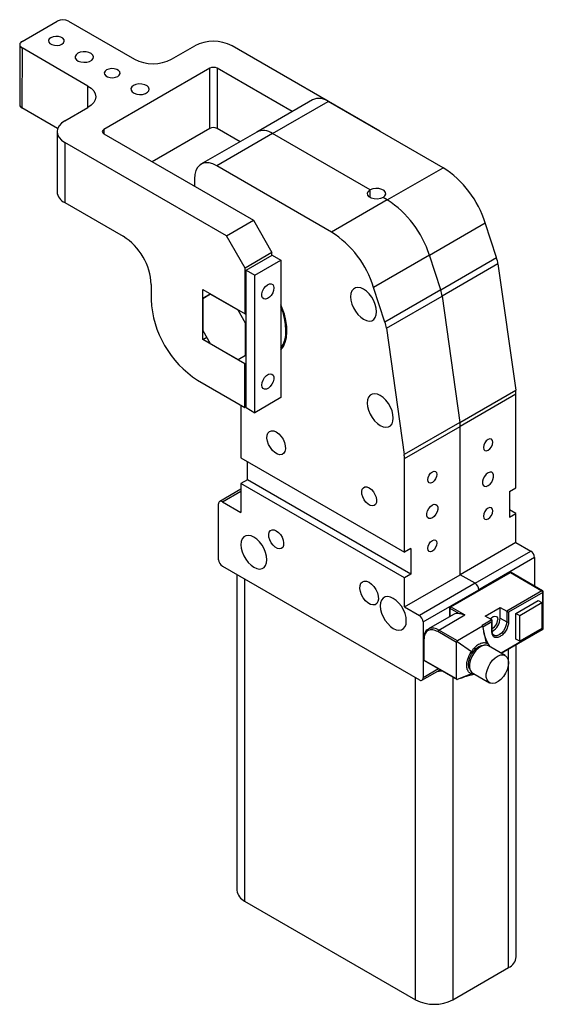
# Model space of a CAD drawing. Extents: x 55 to 753, y 17 to 582.
# Tile 5 of 5: x 572 to 753, y 229 to 569. Entities that reach past the tile are written whole.
import ezdxf

# ---------------------------------------------------------------- set-up
doc = ezdxf.new("R2010")
doc.units = 0
doc.header["$LTSCALE"] = 2
doc.layers.get('0').update_dxf_attribs({"linetype": 'CONTINUOUS'})

msp = doc.modelspace()

# ---------------------------------------------------------------- linework, layer by layer
at = {"color": 7, "linetype": 'CONTINUOUS'}
for p, q in [((572.861411, 561.732279), (585.075073, 568.783076)), ((588.932023, 568.782222), (611.752281, 555.598192)), ((572.062613, 560.619054), (572.055659, 539.838385)), ((572.861414, 559.504857), (572.85446, 538.724188)), ((595.681672, 546.320826), (572.861414, 559.504857)), ((624.608772, 555.595314), (632.644076, 560.233996)), ((696.591707, 530.714056), (645.500562, 560.231133)), ((637.786665, 552.436864), (601.145677, 531.284472)), ((637.779716, 531.656203), (637.786665, 552.436864)), ((640.357965, 552.436288), (640.351011, 531.655629)), ((666.280504, 537.459966), (640.357965, 552.436288)), ((673.334081, 541.531899), (654.049351, 530.399062)), ((585.171809, 531.608047), (572.85446, 538.724188)), ((587.646371, 534.257374), (595.681675, 538.896056)), ((659.50345, 529.858981), (678.78818, 540.991819)), ((718.487638, 518.07381), (678.78818, 540.991819)), ((637.779716, 531.656203), (617.848138, 520.149948)), ((648.285448, 527.071637), (640.351011, 531.655629)), ((584.983699, 530.546615), (584.976754, 509.76594)), ((601.14568, 529.799517), (652.893034, 499.903331)), ((654.049351, 530.399062), (634.764621, 519.266224)), ((659.50345, 529.858981), (640.21872, 518.726143)), ((693.25173, 510.376514), (659.50345, 529.858981)), ((587.646369, 526.832618), (587.639415, 506.051959)), ((643.572081, 494.522459), (587.646369, 526.832618)), ((679.918178, 495.808134), (640.21872, 518.726143)), ((699.202908, 506.940972), (718.487638, 518.07381)), ((632.504827, 514.271554), (632.504827, 511.682286)), ((693.25173, 507.77885), (693.25173, 510.376514)), ((699.202908, 506.940972), (697.7515, 507.778852)), ((587.639415, 506.051959), (607.888379, 494.353454)), ((699.202908, 506.940972), (679.918178, 495.808134)), ((643.572081, 494.522459), (652.893034, 499.903331)), ((652.893034, 499.903331), (659.318796, 488.767851)), ((713.767826, 487.817918), (733.052556, 498.950756)), ((736.97634, 486.968757), (733.052556, 498.950756)), ((649.997842, 483.386979), (643.572081, 494.522459)), ((659.318796, 488.767851), (649.997842, 483.386979)), ((650.351147, 482.626168), (659.350688, 487.821493)), ((659.318472, 487.802897), (659.318796, 488.767851)), ((659.350688, 487.821493), (662.412138, 486.052794)), ((713.767826, 487.817918), (694.483096, 476.685081)), ((717.69161, 475.83592), (713.767826, 487.817918)), ((717.69161, 475.83592), (736.97634, 486.968757)), ((653.412597, 480.85747), (662.412138, 486.052794)), ((662.412138, 486.052794), (662.396251, 438.55414)), ((737.480957, 484.829318), (718.196227, 473.696481)), ((737.480957, 484.829318), (743.615781, 441.110874)), ((649.992541, 467.541727), (649.997842, 483.386979)), ((650.33526, 435.127514), (650.351147, 482.626168)), ((650.351147, 482.626168), (653.412597, 480.85747)), ((653.39671, 433.358816), (653.412597, 480.85747)), ((617.527024, 477.650233), (617.525285, 472.455068)), ((698.40688, 464.703082), (694.483096, 476.685081)), ((635.394646, 458.679598), (635.400429, 475.972078)), ((635.399399, 472.892084), (638.066526, 474.431784)), ((637.971689, 474.375228), (635.399399, 472.892084)), ((635.400429, 475.972078), (649.992541, 467.541727)), ((638.068092, 474.430881), (637.971689, 474.375228)), ((647.614054, 468.804506), (637.971689, 474.375228)), ((717.69161, 475.83592), (698.40688, 464.703082)), ((698.911497, 462.563643), (718.196227, 473.696481)), ((718.196227, 473.696481), (724.331051, 429.978036)), ((635.399399, 472.892084), (635.395676, 461.759592)), ((647.614054, 468.804506), (647.710458, 468.860159)), ((650.184358, 464.350317), (647.614054, 468.804506)), ((649.992541, 467.541727), (650.34617, 467.745873)), ((650.180635, 453.217824), (650.184358, 464.350317)), ((650.345065, 464.44309), (650.184358, 464.350317)), ((635.395676, 461.759592), (637.96598, 457.305396)), ((698.911497, 462.563643), (705.046321, 418.845199)), ((635.394646, 458.679598), (636.728615, 459.449682)), ((649.986758, 450.249247), (635.394646, 458.679598)), ((637.96598, 457.305396), (647.608345, 451.73468)), ((647.608345, 451.73468), (650.180635, 453.217824)), ((650.180635, 453.217824), (650.341341, 453.310598)), ((649.981706, 435.146157), (649.986758, 450.249247)), ((649.986758, 450.249247), (650.340387, 450.453393)), ((633.589686, 444.61638), (649.981706, 435.146157)), ((724.331051, 429.978036), (743.615781, 441.110874)), ((743.713442, 439.765492), (724.428712, 428.632654)), ((743.713442, 407.382139), (743.713442, 439.765492)), ((648.575437, 435.95861), (648.575437, 417.772789)), ((662.396251, 438.55414), (653.39671, 433.358816)), ((649.981706, 435.146157), (650.335335, 435.350302)), ((650.33526, 435.127514), (653.39671, 433.358816)), ((724.331051, 429.978036), (705.046321, 418.845199)), ((705.143982, 417.499816), (724.428712, 428.632654)), ((724.428712, 377.3204), (724.428712, 428.632654)), ((648.575437, 417.772789), (705.143982, 385.116464)), ((650.825322, 410.163901), (650.825322, 416.473957)), ((705.143982, 385.116464), (705.143982, 417.499816)), ((650.825322, 410.163901), (648.575437, 408.86507)), ((648.575437, 408.86507), (648.575437, 398.843888)), ((705.143982, 376.208744), (648.575437, 408.86507)), ((707.393867, 377.507575), (650.825322, 410.163901)), ((648.575438, 406.880557), (641.238178, 402.644847)), ((741.463557, 406.083308), (743.713442, 407.382139)), ((741.463557, 406.083308), (741.463557, 397.175589)), ((640.861546, 382.512348), (640.861546, 401.812404)), ((642.147195, 402.554833), (648.575437, 398.843888)), ((743.713442, 398.47442), (741.463554, 399.773252)), ((741.463557, 397.175589), (743.713442, 398.47442)), ((743.713442, 388.453237), (743.713442, 398.47442)), ((743.713442, 388.453237), (724.428712, 377.3204)), ((743.713442, 388.453237), (748.856035, 385.484481)), ((707.393867, 386.415295), (705.143982, 385.116464)), ((707.393867, 386.415295), (707.393867, 377.507575)), ((729.571305, 374.351644), (748.856035, 385.484481)), ((750.141684, 383.257674), (730.856954, 372.124836)), ((750.141684, 383.257674), (750.141684, 373.391814)), ((642.147195, 380.285539), (710.286575, 340.949512)), ((741.557713, 378.084853), (720.987334, 366.209826)), ((721.214589, 366.187322), (741.784968, 378.062349)), ((741.784968, 378.062349), (752.71298, 371.753742)), ((752.940234, 371.776245), (742.012222, 378.084852)), ((647.198422, 377.369527), (647.198422, 268.196271)), ((707.393867, 377.507575), (705.143982, 376.208744)), ((705.143982, 366.187562), (724.428712, 377.3204)), ((705.143982, 366.187562), (705.143982, 376.208744)), ((729.571305, 374.351644), (724.428712, 377.3204)), ((729.571305, 374.351644), (710.286575, 363.218806)), ((711.572224, 360.991998), (730.856954, 372.124836)), ((730.856954, 371.907435), (730.856954, 372.124836)), ((752.71298, 371.753742), (740.499318, 364.702945)), ((753.034393, 371.197039), (741.142143, 364.331789)), ((753.034393, 358.577772), (753.034393, 371.197039)), ((753.167526, 358.76332), (753.167526, 371.382587)), ((743.71344, 363.960393), (751.427333, 368.413528)), ((751.427333, 368.413528), (752.712984, 367.671337)), ((705.143982, 366.187562), (710.286575, 363.218806)), ((720.760044, 365.816166), (720.760044, 362.817615)), ((723.924811, 363.880493), (720.893177, 365.630619)), ((721.214589, 366.187322), (726.035772, 363.404113)), ((733.106838, 363.033019), (738.249433, 366.001776)), ((738.249433, 366.001776), (740.499318, 364.702945)), ((738.249433, 362.290226), (738.249433, 366.001776)), ((740.499318, 364.702945), (740.499318, 360.991395)), ((741.142143, 364.331789), (741.142142, 360.991394)), ((744.999092, 363.218202), (752.712984, 367.671337)), ((752.712984, 367.671337), (752.712984, 358.763619)), ((711.572224, 360.991998), (711.572224, 341.691942)), ((722.078291, 363.578624), (713.400163, 358.568847)), ((717.036231, 358.208788), (726.035772, 363.404113)), ((735.356723, 361.734188), (732.002399, 359.797778)), ((735.356723, 361.734188), (733.106838, 363.033019)), ((735.356724, 357.651543), (735.356724, 360.991937)), ((735.489856, 357.837091), (735.489856, 361.439932)), ((738.249433, 362.290226), (740.499318, 360.991395)), ((743.71344, 355.052675), (743.71344, 363.960393)), ((743.71344, 363.960393), (744.999092, 363.218202)), ((744.999092, 354.310484), (744.999092, 363.218202)), ((723.143062, 353.94114), (716.714819, 357.652085)), ((723.464473, 354.497843), (717.036231, 358.208788)), ((732.142601, 359.50762), (723.464473, 354.497843)), ((732.142601, 359.50762), (732.002399, 359.797778)), ((732.142601, 359.50762), (733.422219, 353.663226)), ((738.695888, 350.146571), (752.940238, 358.369659)), ((752.712984, 358.763619), (744.999092, 354.310484)), ((711.760504, 355.053518), (711.760504, 348.001575)), ((711.893637, 354.867971), (711.893637, 347.816028)), ((728.291691, 350.701435), (723.363005, 354.158043)), ((744.999092, 354.310484), (743.71344, 355.052675)), ((723.143062, 341.321873), (723.143062, 353.94114)), ((740.012248, 349.386653), (734.226831, 352.726502)), ((743.804808, 245.188406), (743.804808, 353.095891)), ((723.143062, 341.321873), (711.893637, 347.816028)), ((711.987794, 347.607916), (723.359301, 341.043285)), ((711.195591, 340.859497), (717.436628, 344.462371)), ((723.359357, 341.04338), (723.363005, 341.041858)), ((728.291691, 343.084163), (723.363005, 341.041858)), ((729.208934, 343.026881), (728.291691, 343.084163)), ((728.77273, 343.278697), (734.558146, 339.938847)), ((649.861086, 264.485325), (709.000926, 230.344622)), ((721.857414, 230.344622), (741.142144, 241.477459))]:
    msp.add_line(p, q, dxfattribs=at)
at = {"color": 8, "linetype": 'CONTINUOUS'}
for p, q in [((595.679191, 538.894632), (595.681672, 546.320826)), ((601.145677, 531.284472), (601.145184, 529.799803)), ((642.147195, 402.554833), (648.575438, 406.265779)), ((649.861086, 375.832403), (649.861086, 264.485325)), ((720.893177, 362.894471), (720.893177, 365.630619)), ((735.356724, 360.991937), (732.214747, 359.178113)), ((753.034393, 358.577772), (738.562715, 350.22345)), ((741.142144, 241.477459), (741.142144, 351.558766)), ((716.903949, 344.769881), (711.572224, 341.691942)), ((709.000926, 230.344622), (709.000926, 341.6917)), ((721.857414, 341.910306), (721.857414, 230.344622))]:
    msp.add_line(p, q, dxfattribs=at)
at = {"color": 7, "linetype": 'CONTINUOUS', "flags": 128}
for points in [[(582.825186, 563.029397), (582.281916, 562.581434), (582.036769, 562.053131), (582.119313, 561.508193), (582.519612, 561.012352), (583.189364, 560.625414), (584.04779, 560.394044), (584.991359, 560.346155), (585.906257, 560.487531), (586.68213, 560.801104), (587.22541, 561.249062), (587.470556, 561.777365), (587.388003, 562.322308), (586.987714, 562.818155), (586.317962, 563.205093), (585.459526, 563.436457), (584.515967, 563.484341), (583.601069, 563.342965), (582.825186, 563.029397)], [(592.146144, 557.644363), (591.537507, 557.152207), (591.238646, 556.572523), (591.281927, 555.968136), (591.662674, 555.404538), (592.339619, 554.942799), (593.239406, 554.632962), (594.264534, 554.508599), (595.30391, 554.583193), (596.244904, 554.848647), (596.985542, 555.276208), (597.445564, 555.819543), (597.575123, 556.419761), (597.360176, 557.011831), (596.82402, 557.531588), (596.024753, 557.922712), (595.048984, 558.142811), (594.002462, 558.16804), (592.99858, 557.995666), (592.146144, 557.644363)], [(602.109917, 551.887953), (601.566637, 551.440006), (601.321491, 550.911692), (601.404044, 550.366749), (601.804343, 549.870908), (602.474095, 549.48397), (603.332521, 549.252611), (604.27609, 549.204722), (605.190988, 549.346098), (605.966861, 549.659671), (606.510142, 550.107629), (606.755288, 550.635932), (606.672734, 551.180875), (606.272445, 551.676711), (605.602693, 552.063649), (604.744257, 552.295013), (603.800688, 552.342902), (602.88579, 552.201537), (602.109917, 551.887953)], [(595.681672, 546.320826), (596.812244, 545.524988), (597.652338, 544.617121), (598.16966, 543.632135), (598.344335, 542.607847), (598.16966, 541.583642), (597.652334, 540.598877), (596.812245, 539.691388), (595.681675, 538.896056)], [(611.430865, 546.502936), (610.822238, 546.010774), (610.523368, 545.431085), (610.566658, 544.826692), (610.947405, 544.263094), (611.62435, 543.801355), (612.524137, 543.491518), (613.549266, 543.367155), (614.588641, 543.441749), (615.529635, 543.707203), (616.270273, 544.134764), (616.730295, 544.678099), (616.859854, 545.278317), (616.644907, 545.870387), (616.108751, 546.390144), (615.309484, 546.781268), (614.333715, 547.001367), (613.287184, 547.026602), (612.283311, 546.854233), (611.430865, 546.502936)], [(587.646371, 534.257374), (586.515792, 533.462048), (585.675704, 532.554571), (585.158388, 531.5698), (584.983703, 530.54559), (585.158378, 529.521313), (585.675709, 528.53631), (586.515799, 527.628458), (587.646369, 526.832618)], [(640.21872, 518.726143), (638.879219, 519.364086), (637.580414, 519.712003), (636.361776, 519.759298), (635.260326, 519.504552), (634.309536, 518.955489), (633.538296, 518.128813), (632.970032, 517.049616), (632.622019, 515.75071), (632.504827, 514.271554)], [(697.7515, 507.778852), (698.385321, 508.301407), (698.671325, 508.917593), (698.575015, 509.553088), (698.108008, 510.131242), (697.326631, 510.582322), (696.32513, 510.851919), (695.224301, 510.907518), (694.15692, 510.742411), (693.25173, 510.376514)], [(697.7515, 507.778852), (696.846309, 507.412955), (695.778929, 507.247848), (694.6781, 507.303447), (693.676599, 507.573044), (692.895222, 508.024124), (692.428214, 508.602278), (692.331905, 509.237773), (692.617908, 509.853959), (693.25173, 510.376514)], [(659.998818, 476.497353), (659.885358, 475.648819), (659.557799, 474.761539), (659.051635, 473.931667), (658.421719, 473.249131), (657.736311, 472.787896), (657.069685, 472.597951), (656.494083, 472.699861), (656.071876, 473.082594), (655.848821, 473.704686), (655.849086, 474.498699), (656.072643, 475.378605), (656.495269, 476.24905), (657.071163, 477.015714), (657.737919, 477.595504), (658.423284, 477.9256), (659.052986, 477.970223), (659.55879, 477.72455), (659.885882, 477.215192), (659.998818, 476.497353)], [(691.001845, 465.655751), (692.003138, 465.207997), (692.954222, 465.043249), (693.807406, 465.169772), (694.519907, 465.581225), (695.055998, 466.256975), (695.388797, 467.163129), (695.501615, 468.254258), (695.388797, 469.475644), (695.055998, 470.766038), (694.519907, 472.060745), (693.807406, 473.294834), (692.954222, 474.406423), (692.003138, 475.339774), (691.001845, 476.048088), (690.000552, 476.495842), (689.049468, 476.660589), (688.196284, 476.534066), (687.483783, 476.122613), (686.947692, 475.446864), (686.614893, 474.54071), (686.502075, 473.449581), (686.614893, 472.228195), (686.947692, 470.9378), (687.483783, 469.643093), (688.196284, 468.409004), (689.049468, 467.297416), (690.000552, 466.364065), (691.001845, 465.655751)], [(662.401768, 455.043969), (662.424738, 455.069888), (663.265509, 456.266156), (663.895427, 457.702907), (664.302229, 459.352171), (664.477999, 461.181846), (664.419313, 463.156327), (664.127316, 465.237177), (663.607691, 467.383897), (662.87055, 469.5547), (662.406997, 470.676455)], [(662.401996, 455.725534), (663.160826, 456.946845), (663.717009, 458.403298), (664.053549, 460.058635), (664.163897, 461.880631), (664.045904, 463.833832), (663.701866, 465.880228), (663.138482, 467.979957), (662.406768, 469.994891)], [(655.810032, 442.914247), (655.923492, 443.762786), (656.251051, 444.650066), (656.757216, 445.479938), (657.38713, 446.162469), (658.072539, 446.623705), (658.739165, 446.813659), (659.314768, 446.711744), (659.736975, 446.329006), (659.96003, 445.706925), (659.959764, 444.912906), (659.736206, 444.033001), (659.31358, 443.16255), (658.737688, 442.395891), (658.07093, 441.816102), (657.385566, 441.486005), (656.755865, 441.441376), (656.25006, 441.68705), (655.922968, 442.196408), (655.810032, 442.914247)], [(696.787265, 428.911961), (697.788557, 428.464202), (698.739641, 428.29946), (699.592825, 428.425983), (700.305327, 428.837435), (700.841418, 429.513179), (701.174216, 430.419339), (701.287035, 431.510467), (701.174216, 432.731849), (700.841418, 434.022248), (700.305327, 435.31695), (699.592825, 436.55104), (698.739641, 437.662633), (697.788557, 438.595984), (696.787265, 439.304298), (695.785971, 439.752053), (694.834886, 439.9168), (693.981703, 439.790272), (693.269202, 439.378819), (692.733111, 438.703075), (692.400312, 437.796915), (692.287494, 436.705792), (692.400312, 435.484406), (692.733111, 434.194006), (693.269202, 432.899304), (693.981703, 431.665215), (694.834886, 430.553627), (695.785971, 429.62027), (696.787265, 428.911961)], [(660.7891, 426.681652), (661.65626, 426.043416), (662.459107, 425.177251), (663.138096, 424.147386), (663.642872, 423.030211), (663.935996, 421.908574), (663.99573, 420.865672), (663.817642, 419.978844), (663.414941, 419.313861), (662.817494, 418.920044), (662.06961, 418.826604), (661.226757, 419.040468), (660.351445, 419.545775), (659.508591, 420.305049), (658.760707, 421.261977), (658.16326, 422.345593), (657.76056, 423.475523), (657.582471, 424.567967), (657.642205, 425.541902), (657.935329, 426.325105), (658.440105, 426.859479), (659.119095, 427.105399), (659.921941, 427.044617), (660.7891, 426.681652)], [(734.071077, 424.085016), (733.456081, 423.588723), (732.934713, 422.885462), (732.586346, 422.082299), (732.464016, 421.301501), (732.586346, 420.661948), (732.934713, 420.261002), (733.456081, 420.159699), (734.071077, 420.373465), (734.686073, 420.869758), (735.20744, 421.573019), (735.555808, 422.376182), (735.678138, 423.156974), (735.555808, 423.796533), (735.20744, 424.197479), (734.686073, 424.298782), (734.071077, 424.085016)], [(714.786347, 412.952178), (715.401342, 413.165944), (715.92271, 413.064641), (716.271077, 412.663695), (716.393407, 412.024136), (716.271077, 411.243344), (715.92271, 410.440181), (715.401342, 409.73692), (714.786347, 409.240627), (714.17135, 409.026861), (713.649983, 409.128164), (713.301616, 409.52911), (713.179286, 410.168663), (713.301616, 410.949461), (713.649983, 411.752624), (714.17135, 412.455885), (714.786347, 412.952178)], [(734.071077, 412.579212), (733.4115, 412.064146), (732.831479, 411.342605), (732.40097, 410.501613), (732.171902, 409.642616), (732.171902, 408.869211), (732.40097, 408.274685), (732.831479, 407.930754), (733.4115, 407.87889), (734.071077, 408.125355), (734.730654, 408.640422), (735.310676, 409.361964), (735.741183, 410.202949), (735.970253, 411.061953), (735.970253, 411.835357), (735.741183, 412.429877), (735.310676, 412.773815), (734.730654, 412.825678), (734.071077, 412.579212)], [(692.930318, 407.384611), (693.688222, 406.815171), (694.378781, 406.032494), (694.940639, 405.10613), (695.323871, 404.118387), (695.494426, 403.157038), (695.437147, 402.307492), (695.157127, 401.645245), (694.679245, 401.229132), (694.045962, 401.096131), (693.31355, 401.258063), (692.547086, 401.700534), (691.814673, 402.384227), (691.181392, 403.248399), (690.703509, 404.216264), (690.423488, 405.201815), (690.366211, 406.117493), (690.536765, 406.881925), (690.919996, 407.427198), (691.481854, 407.704854), (692.172415, 407.690228), (692.930318, 407.384611)], [(714.786347, 401.446375), (715.445923, 401.69284), (716.025945, 401.640977), (716.456453, 401.29704), (716.685521, 400.702519), (716.685521, 399.929114), (716.456453, 399.070111), (716.025945, 398.229125), (715.445923, 397.507584), (714.786347, 396.992518), (714.126769, 396.746052), (713.546747, 396.797915), (713.11624, 397.141847), (712.887171, 397.736373), (712.887171, 398.509778), (713.11624, 399.368776), (713.546747, 400.209767), (714.126769, 400.931308), (714.786347, 401.446375)], [(734.071077, 400.3311), (733.456081, 399.834807), (732.934713, 399.131549), (732.586346, 398.328384), (732.464016, 397.547588), (732.586346, 396.908035), (732.934713, 396.507086), (733.456081, 396.405783), (734.071077, 396.619552), (734.686073, 397.115842), (735.20744, 397.819103), (735.555808, 398.622269), (735.678138, 399.403061), (735.555808, 400.042617), (735.20744, 400.443566), (734.686073, 400.544866), (734.071077, 400.3311)], [(660.7891, 392.5354), (661.547004, 391.965958), (662.237564, 391.183281), (662.799421, 390.256918), (663.182654, 389.269176), (663.353208, 388.307824), (663.29593, 387.458282), (663.01591, 386.796032), (662.538027, 386.379921), (661.904744, 386.246922), (661.172333, 386.408851), (660.405868, 386.851321), (659.673457, 387.535017), (659.040174, 388.399189), (658.562292, 389.367051), (658.282271, 390.352606), (658.224993, 391.26828), (658.395547, 392.032714), (658.77878, 392.577985), (659.340637, 392.855642), (660.031197, 392.841014), (660.7891, 392.5354)], [(653.075209, 379.915409), (654.076501, 379.467654), (655.027586, 379.302909), (655.880769, 379.429434), (656.59327, 379.840886), (657.129361, 380.516632), (657.46216, 381.422788), (657.574979, 382.513915), (657.46216, 383.735301), (657.129361, 385.025699), (656.59327, 386.320402), (655.880769, 387.554491), (655.027586, 388.666082), (654.076501, 389.599434), (653.075209, 390.307746), (652.073915, 390.755503), (651.122831, 390.920249), (650.269647, 390.793723), (649.557147, 390.382269), (649.021056, 389.706524), (648.688257, 388.800368), (648.575437, 387.709241), (648.688257, 386.487855), (649.021056, 385.197458), (649.557147, 383.902753), (650.269647, 382.668666), (651.122831, 381.557076), (652.073915, 380.623722), (653.075209, 379.915409)], [(714.786347, 389.198263), (715.401342, 389.412028), (715.92271, 389.310728), (716.271077, 388.909779), (716.393407, 388.270223), (716.271077, 387.489431), (715.92271, 386.686266), (715.401342, 385.983004), (714.786347, 385.486714), (714.17135, 385.272945), (713.649983, 385.374249), (713.301616, 385.775197), (713.179286, 386.41475), (713.301616, 387.195546), (713.649983, 387.998711), (714.17135, 388.701969), (714.786347, 389.198263)], [(692.930318, 374.722981), (693.797478, 374.084745), (694.600324, 373.218578), (695.279314, 372.188714), (695.784089, 371.071538), (696.077214, 369.949904), (696.136946, 368.906999), (695.958859, 368.020169), (695.556159, 367.355188), (694.958712, 366.961373), (694.210827, 366.867934), (693.367974, 367.081798), (692.492662, 367.587105), (691.649808, 368.346378), (690.901925, 369.303306), (690.304477, 370.386919), (689.901776, 371.516849), (689.723689, 372.609294), (689.783423, 373.583232), (690.076547, 374.366432), (690.581322, 374.900806), (691.260312, 375.146726), (692.063159, 375.085946), (692.930318, 374.722981)], [(701.287035, 358.764103), (702.288327, 358.316348), (703.239411, 358.151602), (704.092595, 358.278128), (704.805097, 358.689579), (705.341188, 359.365326), (705.673985, 360.271483), (705.786805, 361.36261), (705.673985, 362.583995), (705.341188, 363.874392), (704.805097, 365.169096), (704.092595, 366.403185), (703.239411, 367.514775), (702.288327, 368.448128), (701.287035, 369.15644), (700.285741, 369.604196), (699.334656, 369.768942), (698.481473, 369.642417), (697.768973, 369.230964), (697.232882, 368.555218), (696.900082, 367.649062), (696.787265, 366.557934), (696.900082, 365.336549), (697.232882, 364.046151), (697.768973, 362.751447), (698.481473, 361.51736), (699.334656, 360.405769), (700.285741, 359.472417), (701.287035, 358.764103)], [(734.838855, 362.033146), (735.211955, 362.428755), (735.835313, 362.855314), (736.437444, 363.005082), (736.937026, 362.85783), (737.266588, 362.433447), (737.38162, 361.789248)], [(727.828103, 344.519178), (727.795093, 344.564767), (727.441892, 345.345539), (727.321421, 346.332674), (727.441892, 347.458903), (727.795093, 348.647471), (728.356955, 349.817383), (729.089188, 350.888909), (729.941892, 351.789029), (730.856955, 352.456398), (731.772018, 352.845538), (732.624722, 352.92993), (732.680211, 352.924187)], [(734.226831, 352.726502), (733.566436, 352.956172), (732.691642, 352.926518), (731.74196, 352.587476), (730.777062, 351.960351), (729.857573, 351.084545), (729.041271, 350.015089), (728.379446, 348.819181), (727.913682, 347.571964), (727.673248, 346.351806), (727.673248, 345.235373), (727.913682, 344.292814), (728.379446, 343.583356), (728.77273, 343.278697)], [(741.142143, 346.889316), (741.02097, 345.711736), (740.665064, 344.468242), (740.096789, 343.236971), (739.351852, 342.095286), (738.477058, 341.114925), (737.527376, 340.357486), (736.562478, 339.870564), (735.642989, 339.684751), (734.826688, 339.811725), (734.164862, 340.243506), (733.699099, 340.952964), (733.458664, 341.895523), (733.458664, 343.011956), (733.699099, 344.232115), (734.164862, 345.479331), (734.826688, 346.675239), (735.642989, 347.744695), (736.562478, 348.620502), (737.527376, 349.247626), (738.477058, 349.586668), (739.351852, 349.616322), (740.096789, 349.334724), (740.665064, 348.759569), (741.02097, 347.926996), (741.142143, 346.889316)], [(716.461556, 343.899473), (717.202717, 343.966363), (718.076512, 344.092974)]]:
    msp.add_lwpolyline(points, dxfattribs=at)
at = {"color": 8, "linetype": 'CONTINUOUS', "flags": 128}
msp.add_lwpolyline([(740.499318, 360.991395), (740.37347, 360.001199), (740.008244, 358.962629), (739.439391, 357.977347), (738.722595, 357.141801), (737.92802, 356.537777), (737.133446, 356.224405), (736.41665, 356.232356), (736.089772, 356.369679)], dxfattribs=at)
at = {"color": 7, "linetype": 'CONTINUOUS'}
for centre, radius, start, end in [((587.002724, 565.062283), 4.190483, 62.58707112, 117.38756237), ((639.069557, 547.831413), 13.968209, 62.58688487, 117.38759248), ((573.284512, 560.618569), 1.191371, 110.80189365, 249.19829115), ((618.183302, 567.997922), 13.968226, 242.58684753, 297.38750351), ((639.071759, 549.956307), 2.793677, 62.58714216, 117.3871627), ((675.609469, 536.700675), 5.340236, 53.47040406, 115.2192825), ((573.369506, 539.93688), 1.317533, 184.28726961, 246.98845093), ((601.427756, 530.541995), 0.794255, 110.80257643, 249.19760837), ((639.06481, 529.17566), 2.793665, 62.58712483, 117.38730319), ((656.324739, 525.567837), 5.340236, 53.47040406, 115.2192825), ((699.533195, 488.529161), 35.102097, 17.2711336, 57.31769807), ((589.318481, 510.06719), 4.352166, 183.96909664, 247.30657093), ((680.248465, 477.396323), 35.102097, 17.2711336, 57.31769807), ((596.741482, 476.788489), 20.803398, 2.3740566, 57.60039214), ((660.963735, 466.263485), 35.102097, 17.2711336, 57.31769807), ((725.135804, 483.046766), 12.473184, 8.21631515, 18.3266396), ((705.851074, 471.913928), 12.473184, 8.21631515, 18.3266396), ((652.319375, 473.978755), 34.827436, 182.5074688, 237.46698651), ((686.566344, 460.781091), 12.473184, 8.21631515, 18.3266396), ((734.012381, 439.73753), 9.701101, 0.16514448, 8.13846217), ((714.727651, 428.604692), 9.701101, 0.16514448, 8.13846217), ((695.442921, 417.471855), 9.701101, 0.16514448, 8.13846217), ((641.645317, 401.939544), 0.794016, 50.79660825, 189.21405108), ((747.350385, 383.130655), 2.794187, 2.60546271, 57.39456825), ((643.652849, 382.639368), 2.794191, 182.6054836, 237.3945204), ((741.784968, 377.691194), 0.454545, 60.00000028, 119.99865587), ((741.918112, 377.876497), 0.228623, 65.68673513, 125.61756747), ((728.065655, 371.997817), 2.794187, 2.60546271, 57.39456825), ((752.365947, 371.197385), 0.655718, 28.85511736, 58.04572251), ((752.378999, 371.174661), 0.655777, 1.95555559, 31.14496134), ((721.54863, 365.608225), 0.655836, 148.85660596, 178.04320681), ((721.561648, 365.630939), 0.655752, 121.95493775, 151.14408581), ((708.780926, 360.86498), 2.794187, 2.60546271, 57.39456825), ((723.429911, 361.109301), 2.815037, 79.87444657, 118.69474761), ((733.839305, 361.877607), 3.543417, 297.76252105, 358.57111595), ((732.884847, 362.426714), 5.366321, 299.19918409, 358.5425705), ((740.820731, 361.611711), 0.698641, 242.60936761, 297.39055538), ((717.412645, 357.620331), 0.698548, 122.60554859, 177.3945745), ((712.215048, 348.001575), 0.454545, 180.00439254, 240.00000028), ((712.121207, 347.793632), 0.22867, 174.37933659, 234.3023068), ((710.788452, 341.564802), 0.794017, 230.79671007, 9.21403014), ((651.748028, 268.649962), 4.572172, 185.6947687, 245.62534589), ((739.255194, 245.642102), 4.57218, 294.37472042, 354.30519236), ((715.429171, 242.751098), 13.972937, 242.60968937, 297.39030755)]:
    msp.add_arc(centre, radius, start, end, dxfattribs=at)
at = {"color": 8, "linetype": 'CONTINUOUS'}
for centre, radius, start, end in [((741.651822, 377.876493), 0.228627, 54.38250572, 114.30712503), ((752.846125, 371.567887), 0.228625, 65.69264738, 125.61743592), ((752.944689, 371.401903), 0.223643, 293.64719107, 355.12888914), ((720.987521, 365.838848), 0.228605, 185.69424658, 245.62569051), ((721.081996, 366.006751), 0.224024, 53.71009976, 115.07556574), ((714.902462, 355.225522), 3.667813, 54.42590882, 113.80929147), ((735.262391, 357.859763), 0.228592, 294.37265983, 354.30795045), ((752.779176, 358.567882), 0.255409, 309.09477833, 2.21903697), ((752.940059, 358.785993), 0.228594, 294.37270235, 354.30776495), ((711.988871, 355.077253), 0.229932, 186.76299349, 245.53208169), ((711.987975, 348.024253), 0.228598, 185.69330005, 245.62663705)]:
    msp.add_arc(centre, radius, start, end, dxfattribs=at)
at = {"color": 7, "linetype": 'CONTINUOUS'}
for centre, major_axis, ratio, start_param, end_param in [((740.820731, 364.517336), (0.454545, -0.262446), 0.0000703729, 0.7854387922, 2.3562351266), ((735.035312, 361.177484), (0.321425, 0.556695), 0.5773346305, 4.7124296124, 6.2832259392)]:
    msp.add_ellipse(centre, major_axis=major_axis, ratio=ratio, start_param=start_param, end_param=end_param, dxfattribs=at)
for points, knots in [([(753.106607, 371.609896), (753.072344, 371.658086), (753.025774, 371.723587), (752.957864, 371.764594), (752.939916, 371.775432)], [0, 0, 0, 0, 0.7357096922, 1, 1, 1, 1]), ([(753.164536, 371.382756), (753.164791, 371.405645), (753.165679, 371.485129), (753.131175, 371.558006), (753.106607, 371.609896)], [0, 0, 0, 0, 0.2879727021, 1, 1, 1, 1]), ([(720.820961, 366.043477), (720.796351, 365.989713), (720.762892, 365.916615), (720.76132, 365.837277), (720.760904, 365.816293)], [0, 0, 0, 0, 0.735510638, 1, 1, 1, 1]), ([(720.988682, 366.207144), (720.96875, 366.195936), (720.899483, 366.156988), (720.853623, 366.090693), (720.820961, 366.043477)], [0, 0, 0, 0, 0.2877688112, 1, 1, 1, 1]), ([(726.035772, 363.404113), (726.031125, 363.405719), (725.542238, 363.574677), (724.770458, 363.757048), (724.144334, 363.848448), (723.924811, 363.880493)], [0, 0, 0, 0, 0.0061939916, 0.6515662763, 1, 1, 1, 1]), ([(741.142142, 360.991394), (741.103502, 360.548908), (741.04406, 359.868224), (740.683346, 358.882064), (740.310007, 358.132129), (739.846576, 357.430702), (739.173107, 356.638415), (738.249433, 355.900393), (737.325759, 355.571964), (736.65229, 355.586679), (736.188859, 355.75304), (735.815521, 356.071929), (735.454806, 356.641617), (735.395365, 357.253671), (735.356724, 357.651543)], [0, 0, 0, 0, 0.1197284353, 0.1841803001, 0.2499999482, 0.3158196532, 0.380271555, 0.4999999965, 0.619728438, 0.6841803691, 0.7500000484, 0.8158196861, 0.8802715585, 1, 1, 1, 1]), ([(713.437976, 358.55424), (713.291679, 358.475603), (712.898677, 358.264359), (712.419838, 357.683819), (712.022668, 356.888064), (711.796975, 356.002524), (711.775954, 355.354914), (711.766075, 355.050564)], [0, 0, 0, 0, 0.1344830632, 0.3612636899, 0.5862627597, 0.805561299, 1, 1, 1, 1]), ([(716.714819, 357.652085), (716.108332, 357.927835), (715.175362, 358.352025), (714.052913, 358.305769), (713.280528, 358.033128), (712.658296, 357.500414), (712.057109, 356.551307), (711.958039, 355.531141), (711.893637, 354.867971)], [0, 0, 0, 0, 0.2394569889, 0.3683607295, 0.499999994, 0.6316393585, 0.760543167, 1, 1, 1, 1]), ([(734.52255, 352.805552), (734.121298, 353.484258), (733.246321, 354.964256), (732.811565, 356.627063), (732.576182, 357.527331)], [0, 0, 0, 0, 0.4585854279, 1, 1, 1, 1]), ([(736.102858, 356.385176), (736.00123, 356.452074), (735.80441, 356.581634), (735.612668, 356.975807), (735.49705, 357.395061), (735.504515, 357.721284), (735.50746, 357.850007)], [0, 0, 0, 0, 0.29596543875, 0.57318614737, 0.83158657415, 1, 1, 1, 1]), ([(752.938479, 358.372086), (752.958557, 358.383369), (753.027975, 358.422383), (753.073938, 358.488801), (753.106608, 358.536008)], [0, 0, 0, 0, 0.2892234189, 1, 1, 1, 1]), ([(753.106608, 358.536008), (753.13122, 358.589772), (753.164682, 358.662869), (753.166251, 358.742208), (753.166666, 358.763193)], [0, 0, 0, 0, 0.7355073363, 1, 1, 1, 1]), ([(723.363005, 354.158043), (723.312576, 354.136067), (723.23563, 354.102535), (723.163705, 354.027505), (723.14376, 353.974628), (723.143132, 353.944497), (723.143062, 353.94114)], [0, 0, 0, 0, 0.4708715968, 0.7184872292, 0.9686372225, 1, 1, 1, 1]), ([(723.363005, 354.158043), (723.358088, 354.216222), (723.350066, 354.311137), (723.385728, 354.421767), (723.428338, 354.474929), (723.457628, 354.493502), (723.464473, 354.497843)], [0, 0, 0, 0, 0.43329452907, 0.70687415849, 0.93149537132, 1, 1, 1, 1]), ([(728.291691, 343.084163), (727.945369, 343.264637), (727.256082, 343.623837), (726.715569, 344.864199), (726.622035, 346.45081), (727.012238, 348.262033), (727.659704, 349.720653), (728.155124, 350.489496), (728.291691, 350.701435)], [0, 0, 0, 0, 0.1876230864, 0.3734283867, 0.5583352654, 0.7432471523, 0.9292237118, 1, 1, 1, 1]), ([(733.422219, 353.663226), (733.022837, 353.723986), (732.224077, 353.845506), (730.799425, 353.247251), (729.419317, 352.18866), (728.657041, 351.183295), (728.291691, 350.701435)], [0, 0, 0, 0, 0.2550509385, 0.5100988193, 0.7651961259, 1, 1, 1, 1]), ([(734.672588, 352.469173), (734.657598, 352.525132), (734.521046, 353.034875), (734.037916, 353.408604), (733.552967, 353.609155), (733.422219, 353.663226)], [0, 0, 0, 0, 0.08262762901, 0.75266673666, 1, 1, 1, 1]), ([(723.143062, 341.321873), (723.146037, 341.299152), (723.152792, 341.247558), (723.215143, 341.154867), (723.292728, 341.087363), (723.350837, 341.049736), (723.363005, 341.041858)], [0, 0, 0, 0, 0.2060252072, 0.4678318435, 0.8885698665, 1, 1, 1, 1]), ([(724.682627, 341.58867), (725.537532, 341.919735), (727.049964, 342.505429), (728.61409, 342.834609), (729.294092, 342.97772)], [0, 0, 0, 0, 0.5652513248, 1, 1, 1, 1])]:
    msp.add_open_spline(points, degree=3, knots=knots, dxfattribs=at)

doc.saveas('drawing.dxf')
